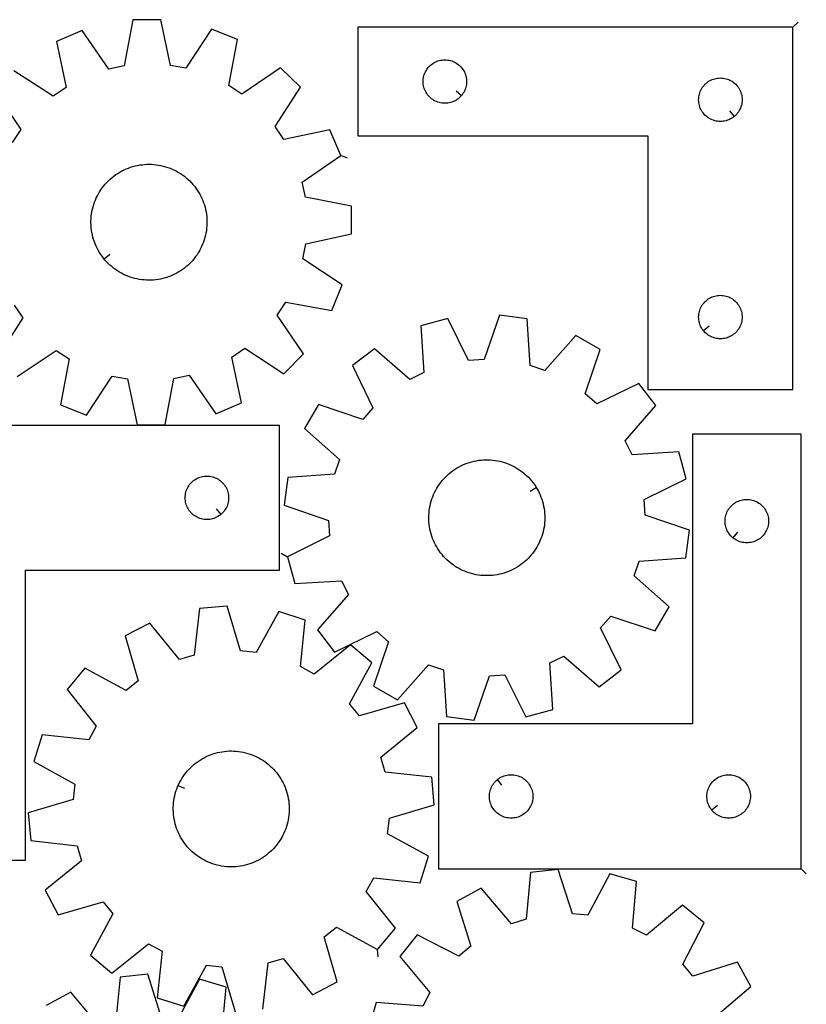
# Model space of a CAD drawing. Header units: millimetres. Extents: x 7 to 1243, y 7 to 1607.
# Tile 13 of 13: x 918 to 1243, y 1199 to 1607. Entities that reach past the tile are written whole.
import ezdxf

# ---------------------------------------------------------------- set-up
doc = ezdxf.new("R2010")
doc.units = ezdxf.units.MM
doc.layers.add('CUT', color=7, linetype='CONTINUOUS', true_color=0x000000)
doc.layers.add('LEADIN', color=1, linetype='CONTINUOUS', true_color=0xff0000)

msp = doc.modelspace()

# ---------------------------------------------------------------- linework, layer by layer
at = {"layer": 'CUT'}
for points in [[(916.829373, 1458.765448), (932.859455, 1469.650249), (938.24431, 1466.136558), (934.737391, 1447.080222), (945.443035, 1442.782007), (956.087466, 1458.972698), (962.407055, 1457.787165), (966.459628, 1438.839367), (977.995209, 1438.965206), (981.633472, 1457.996902), (987.925695, 1459.320015), (998.920793, 1443.365384), (1009.530123, 1447.89612), (1005.608325, 1466.871418), (1010.915248, 1470.501743), (1027.178966, 1459.969229), (1035.246872, 1468.215098), (1024.362071, 1484.24518), (1027.875763, 1489.630035), (1046.932099, 1486.123116), (1051.230314, 1496.82876), (1035.039622, 1507.473191), (1036.225155, 1513.79278), (1055.172954, 1517.845353), (1055.047115, 1529.380934), (1036.015418, 1533.019197), (1034.692306, 1539.31142), (1050.646937, 1550.306518), (1046.116201, 1560.915848), (1027.140903, 1556.99405), (1023.510577, 1562.300972), (1034.043092, 1578.564691), (1025.797223, 1586.632597), (1009.767141, 1575.747796), (1004.382286, 1579.261488), (1007.889205, 1598.317823), (997.183561, 1602.616039), (986.53913, 1586.425347), (980.219541, 1587.61088), (976.166968, 1606.558679), (964.631386, 1606.432839), (960.993123, 1587.401143), (954.700901, 1586.078031), (943.705803, 1602.032661), (933.096472, 1597.501925), (937.01827, 1578.526628), (931.711348, 1574.896302), (915.447629, 1585.428817)], [(907.379723, 1577.182948), (918.264524, 1561.152866), (914.750833, 1555.768011)], [(915.485693, 1488.403995), (919.116018, 1483.097073), (908.583504, 1466.833354)], [(1018.481718, 1196.805533), (1020.640527, 1216.061232), (1026.811888, 1217.865947), (1039.005361, 1202.80734), (1049.233437, 1208.143249), (1043.859079, 1226.759336), (1048.870039, 1230.788353), (1065.898018, 1221.542255), (1073.305564, 1230.386107), (1061.216237, 1245.528451), (1064.303922, 1251.168388), (1083.574053, 1249.142433), (1087.033337, 1260.147833), (1070.069531, 1269.511149), (1070.763869, 1275.903377), (1089.342448, 1281.405998), (1088.326826, 1292.897473), (1069.071127, 1295.056282), (1067.266412, 1301.227642), (1082.325018, 1313.421115), (1076.989109, 1323.649192), (1058.373022, 1318.274834), (1054.344006, 1323.285793), (1063.590104, 1340.313773), (1054.746251, 1347.721319), (1039.603907, 1335.631992), (1033.96397, 1338.719677), (1035.989926, 1357.989807), (1024.984526, 1361.449091), (1015.621209, 1344.485285), (1009.228981, 1345.179624), (1003.72636, 1363.758202), (992.234886, 1362.74258), (990.076077, 1343.486881), (983.904716, 1341.682166), (971.711243, 1356.740773), (961.483167, 1351.404864), (966.857525, 1332.788777), (961.846565, 1328.75976), (944.818586, 1338.005858), (937.41104, 1329.162006), (949.500367, 1314.019662), (946.412682, 1308.379725), (927.142552, 1310.40568), (923.683267, 1299.40028), (940.647073, 1290.036964), (939.952735, 1283.644735), (921.374156, 1278.142115), (922.389778, 1266.65064), (941.645478, 1264.491831), (943.450192, 1258.320471), (928.391586, 1246.126998), (933.727495, 1235.898921), (952.343582, 1241.273279), (956.372599, 1236.26232), (947.1265, 1219.23434), (955.970353, 1211.826794), (971.112697, 1223.916121), (976.752634, 1220.828436), (974.726679, 1201.558306), (985.732078, 1198.099022), (995.095395, 1215.062828), (1001.487623, 1214.368489), (1006.990244, 1195.789911)], [(1205.5911, 1193.67516), (1220.363742, 1206.213559), (1214.792765, 1216.315524), (1196.305921, 1210.51216), (1192.162118, 1215.428621), (1201.012022, 1232.665837), (1191.999256, 1239.866914), (1177.14049, 1227.430697), (1171.430668, 1230.387149), (1173.010516, 1249.698972), (1161.928073, 1252.902864), (1152.959498, 1235.727094), (1146.552924, 1236.273445), (1140.622199, 1254.719824), (1129.15728, 1253.438767), (1127.44428, 1234.1383), (1121.316298, 1232.191373), (1108.777899, 1246.964015), (1098.675934, 1241.393038), (1104.479298, 1222.906194), (1099.562837, 1218.762391), (1082.325621, 1227.612295), (1075.124544, 1218.599529), (1087.560761, 1203.740764), (1084.604309, 1198.030941), (1065.292486, 1199.610789), (1062.088594, 1188.528346)], [(976.626467, 1192.788831), (970.875151, 1211.291932), (959.398333, 1210.122269), (957.497991, 1190.839346)], [(1001.445877, 1186.66123), (1003.213184, 1205.9568), (992.162376, 1209.26816), (983.027434, 1192.180292)], [(951.351391, 1188.952019), (938.957037, 1203.845722), (928.801451, 1198.373106)]]:
    msp.add_lwpolyline(points, dxfattribs=at)
for points in [[(1237.733606, 1603.433157), (1057.733606, 1603.433157), (1057.733606, 1558.433157), (1177.733606, 1558.433157), (1177.733606, 1453.433157), (1237.733606, 1453.433157)], [(1100.686976, 1575.226675), (1100.500165, 1574.999045), (1100.097567, 1574.569196), (1099.667719, 1574.166599), (1099.212459, 1573.792977), (1098.733739, 1573.449931), (1098.233606, 1573.138929), (1097.714205, 1572.861303), (1097.177757, 1572.618241), (1096.626562, 1572.410786), (1096.062978, 1572.239825), (1095.489419, 1572.10609), (1094.908342, 1572.010153), (1094.322235, 1571.952427), (1093.733606, 1571.933157), (1093.144978, 1571.952427), (1092.558871, 1572.010153), (1091.977794, 1572.10609), (1091.404235, 1572.239825), (1090.840651, 1572.410786), (1090.289456, 1572.618241), (1089.753008, 1572.861303), (1089.233606, 1573.138929), (1088.733474, 1573.449931), (1088.254754, 1573.792977), (1087.799494, 1574.166599), (1087.369645, 1574.569196), (1086.967048, 1574.999045), (1086.593426, 1575.454304), (1086.25038, 1575.933025), (1085.939378, 1576.433157), (1085.661752, 1576.952559), (1085.418691, 1577.489006), (1085.211235, 1578.040202), (1085.040274, 1578.603786), (1084.906539, 1579.177344), (1084.810603, 1579.758421), (1084.752876, 1580.344529), (1084.733606, 1580.933157), (1084.752876, 1581.521785), (1084.810603, 1582.107893), (1084.906539, 1582.68897), (1085.040274, 1583.262529), (1085.211235, 1583.826112), (1085.418691, 1584.377308), (1085.661752, 1584.913755), (1085.939378, 1585.433157), (1086.25038, 1585.933289), (1086.593426, 1586.41201), (1086.967048, 1586.86727), (1087.369645, 1587.297118), (1087.799494, 1587.699715), (1088.254754, 1588.073337), (1088.733474, 1588.416384), (1089.233606, 1588.727386), (1089.753008, 1589.005012), (1090.289456, 1589.248073), (1090.840651, 1589.455528), (1091.404235, 1589.62649), (1091.977794, 1589.760225), (1092.558871, 1589.856161), (1093.144978, 1589.913888), (1093.733606, 1589.933157), (1094.322235, 1589.913888), (1094.908342, 1589.856161), (1095.489419, 1589.760225), (1096.062978, 1589.62649), (1096.626562, 1589.455528), (1097.177757, 1589.248073), (1097.714205, 1589.005012), (1098.233606, 1588.727386), (1098.733739, 1588.416384), (1099.212459, 1588.073337), (1099.667719, 1587.699715), (1100.097567, 1587.297118), (1100.500165, 1586.86727), (1100.873787, 1586.41201), (1101.216833, 1585.933289), (1101.527835, 1585.433157), (1101.805461, 1584.913755), (1102.048522, 1584.377308), (1102.255978, 1583.826112), (1102.426939, 1583.262529), (1102.560674, 1582.68897), (1102.65661, 1582.107893), (1102.714337, 1581.521785), (1102.733606, 1580.933157), (1102.714337, 1580.344529), (1102.65661, 1579.758421), (1102.560674, 1579.177344), (1102.426939, 1578.603786), (1102.255978, 1578.040202), (1102.048522, 1577.489006), (1101.805461, 1576.952559), (1101.527835, 1576.433157), (1101.216833, 1575.933025), (1100.873787, 1575.454304)], [(1213.440089, 1566.479788), (1213.212459, 1566.292977), (1212.733739, 1565.949931), (1212.233606, 1565.638929), (1211.714205, 1565.361303), (1211.177757, 1565.118241), (1210.626562, 1564.910786), (1210.062978, 1564.739825), (1209.489419, 1564.60609), (1208.908342, 1564.510153), (1208.322235, 1564.452427), (1207.733606, 1564.433157), (1207.144978, 1564.452427), (1206.558871, 1564.510153), (1205.977794, 1564.60609), (1205.404235, 1564.739825), (1204.840651, 1564.910786), (1204.289456, 1565.118241), (1203.753008, 1565.361303), (1203.233606, 1565.638929), (1202.733474, 1565.949931), (1202.254754, 1566.292977), (1201.799494, 1566.666599), (1201.369645, 1567.069196), (1200.967048, 1567.499045), (1200.593426, 1567.954304), (1200.25038, 1568.433025), (1199.939378, 1568.933157), (1199.661752, 1569.452559), (1199.418691, 1569.989006), (1199.211235, 1570.540202), (1199.040274, 1571.103786), (1198.906539, 1571.677344), (1198.810603, 1572.258421), (1198.752876, 1572.844529), (1198.733606, 1573.433157), (1198.752876, 1574.021785), (1198.810603, 1574.607893), (1198.906539, 1575.18897), (1199.040274, 1575.762529), (1199.211235, 1576.326112), (1199.418691, 1576.877308), (1199.661752, 1577.413755), (1199.939378, 1577.933157), (1200.25038, 1578.433289), (1200.593426, 1578.91201), (1200.967048, 1579.36727), (1201.369645, 1579.797118), (1201.799494, 1580.199715), (1202.254754, 1580.573337), (1202.733474, 1580.916384), (1203.233606, 1581.227386), (1203.753008, 1581.505012), (1204.289456, 1581.748073), (1204.840651, 1581.955528), (1205.404235, 1582.12649), (1205.977794, 1582.260225), (1206.558871, 1582.356161), (1207.144978, 1582.413888), (1207.733606, 1582.433157), (1208.322235, 1582.413888), (1208.908342, 1582.356161), (1209.489419, 1582.260225), (1210.062978, 1582.12649), (1210.626562, 1581.955528), (1211.177757, 1581.748073), (1211.714205, 1581.505012), (1212.233606, 1581.227386), (1212.733739, 1580.916384), (1213.212459, 1580.573337), (1213.667719, 1580.199715), (1214.097567, 1579.797118), (1214.500165, 1579.36727), (1214.873787, 1578.91201), (1215.216833, 1578.433289), (1215.527835, 1577.933157), (1215.805461, 1577.413755), (1216.048522, 1576.877308), (1216.255978, 1576.326112), (1216.426939, 1575.762529), (1216.560674, 1575.18897), (1216.65661, 1574.607893), (1216.714337, 1574.021785), (1216.733606, 1573.433157), (1216.714337, 1572.844529), (1216.65661, 1572.258421), (1216.560674, 1571.677344), (1216.426939, 1571.103786), (1216.255978, 1570.540202), (1216.048522, 1569.989006), (1215.805461, 1569.452559), (1215.527835, 1568.933157), (1215.216833, 1568.433025), (1214.873787, 1567.954304), (1214.500165, 1567.499045), (1214.097567, 1567.069196), (1213.667719, 1566.666599)], [(952.804866, 1507.428191), (952.493299, 1507.805815), (951.901488, 1508.58585), (951.341986, 1509.389375), (950.815725, 1510.215053), (950.323579, 1511.061509), (949.866369, 1511.927335), (949.444856, 1512.811089), (949.05974, 1513.711301), (948.711663, 1514.626471), (948.401204, 1515.555078), (948.12888, 1516.495575), (947.895144, 1517.446397), (947.700386, 1518.405962), (947.544928, 1519.372672), (947.429031, 1520.344918), (947.352887, 1521.321083), (947.316623, 1522.299541), (947.320299, 1523.278664), (947.363908, 1524.256822), (947.447379, 1525.232387), (947.570573, 1526.203736), (947.733284, 1527.169252), (947.935242, 1528.127327), (948.17611, 1529.076367), (948.455487, 1530.014793), (948.77291, 1530.941043), (949.127848, 1531.853575), (949.519712, 1532.750869), (949.947849, 1533.631434), (950.411547, 1534.493802), (950.910034, 1535.336539), (951.44248, 1536.158243), (952.007999, 1536.957544), (952.60565, 1537.733114), (953.234438, 1538.483661), (953.893316, 1539.207937), (954.581188, 1539.904734), (955.296909, 1540.572895), (956.039288, 1541.211306), (956.807089, 1541.818905), (957.599034, 1542.394681), (958.413805, 1542.937676), (959.250046, 1543.446986), (960.106365, 1543.921762), (960.981337, 1544.361215), (961.873506, 1544.764614), (962.781386, 1545.131287), (963.703467, 1545.460623), (964.638213, 1545.752076), (965.584069, 1546.005158), (966.539462, 1546.21945), (967.502799, 1546.394594), (968.472479, 1546.530299), (969.446887, 1546.62634), (970.424402, 1546.682556), (971.403396, 1546.698854), (972.38224, 1546.675206), (973.359306, 1546.611652), (974.332965, 1546.508298), (975.301599, 1546.365316), (976.263595, 1546.182944), (977.217351, 1545.961485), (978.16128, 1545.701308), (979.093812, 1545.402846), (980.013394, 1545.066596), (980.918496, 1544.693117), (981.80761, 1544.283031), (982.679258, 1543.837021), (983.531988, 1543.355828), (984.364382, 1542.840254), (985.175053, 1542.291158), (985.962653, 1541.709452), (986.72587, 1541.096105), (987.463435, 1540.452138), (988.174119, 1539.778622), (988.85674, 1539.076679), (989.510162, 1538.347478), (990.133297, 1537.592231), (990.725108, 1536.812195), (991.284609, 1536.00867), (991.810871, 1535.182992), (992.303016, 1534.336536), (992.760226, 1533.47071), (993.18174, 1532.586956), (993.566856, 1531.686745), (993.914933, 1530.771574), (994.225392, 1529.842967), (994.497716, 1528.90247), (994.731452, 1527.951648), (994.92621, 1526.992083), (995.081667, 1526.025373), (995.197565, 1525.053127), (995.273709, 1524.076963), (995.309973, 1523.098505), (995.306297, 1522.119382), (995.262687, 1521.141223), (995.179216, 1520.165658), (995.056023, 1519.194309), (994.893312, 1518.228794), (994.691354, 1517.270718), (994.450486, 1516.321678), (994.171108, 1515.383252), (993.853686, 1514.457003), (993.498748, 1513.544471), (993.106884, 1512.647176), (992.678746, 1511.766612), (992.215049, 1510.904243), (991.716562, 1510.061506), (991.184116, 1509.239803), (990.618597, 1508.440501), (990.020946, 1507.664931), (989.392158, 1506.914384), (988.73328, 1506.190109), (988.045407, 1505.493311), (987.329686, 1504.825151), (986.587307, 1504.18674), (985.819507, 1503.57914), (985.027562, 1503.003364), (984.21279, 1502.460369), (983.376549, 1501.95106), (982.52023, 1501.476283), (981.645258, 1501.03683), (980.75309, 1500.633431), (979.84521, 1500.266759), (978.923129, 1499.937422), (977.988383, 1499.64597), (977.042526, 1499.392887), (976.087134, 1499.178596), (975.123796, 1499.003451), (974.154116, 1498.867746), (973.179708, 1498.771705), (972.202194, 1498.71549), (971.223199, 1498.699192), (970.244355, 1498.72284), (969.26729, 1498.786393), (968.293631, 1498.889747), (967.324997, 1499.032729), (966.363001, 1499.215101), (965.409245, 1499.43656), (964.465315, 1499.696737), (963.532784, 1499.995199), (962.613202, 1500.33145), (961.7081, 1500.704929), (960.818986, 1501.115015), (959.947338, 1501.561025), (959.094608, 1502.042217), (958.262214, 1502.557791), (957.451543, 1503.106888), (956.663943, 1503.688594), (955.900726, 1504.301941), (955.163161, 1504.945908), (954.452477, 1505.619423), (953.769856, 1506.321366), (953.116434, 1507.050568)], [(1200.780237, 1477.726675), (1200.593426, 1477.954304), (1200.25038, 1478.433025), (1199.939378, 1478.933157), (1199.661752, 1479.452559), (1199.418691, 1479.989006), (1199.211235, 1480.540202), (1199.040274, 1481.103786), (1198.906539, 1481.677344), (1198.810603, 1482.258421), (1198.752876, 1482.844529), (1198.733606, 1483.433157), (1198.752876, 1484.021785), (1198.810603, 1484.607893), (1198.906539, 1485.18897), (1199.040274, 1485.762529), (1199.211235, 1486.326112), (1199.418691, 1486.877308), (1199.661752, 1487.413755), (1199.939378, 1487.933157), (1200.25038, 1488.433289), (1200.593426, 1488.91201), (1200.967048, 1489.36727), (1201.369645, 1489.797118), (1201.799494, 1490.199715), (1202.254754, 1490.573337), (1202.733474, 1490.916384), (1203.233606, 1491.227386), (1203.753008, 1491.505012), (1204.289456, 1491.748073), (1204.840651, 1491.955528), (1205.404235, 1492.12649), (1205.977794, 1492.260225), (1206.558871, 1492.356161), (1207.144978, 1492.413888), (1207.733606, 1492.433157), (1208.322235, 1492.413888), (1208.908342, 1492.356161), (1209.489419, 1492.260225), (1210.062978, 1492.12649), (1210.626562, 1491.955528), (1211.177757, 1491.748073), (1211.714205, 1491.505012), (1212.233606, 1491.227386), (1212.733739, 1490.916384), (1213.212459, 1490.573337), (1213.667719, 1490.199715), (1214.097567, 1489.797118), (1214.500165, 1489.36727), (1214.873787, 1488.91201), (1215.216833, 1488.433289), (1215.527835, 1487.933157), (1215.805461, 1487.413755), (1216.048522, 1486.877308), (1216.255978, 1486.326112), (1216.426939, 1485.762529), (1216.560674, 1485.18897), (1216.65661, 1484.607893), (1216.714337, 1484.021785), (1216.733606, 1483.433157), (1216.714337, 1482.844529), (1216.65661, 1482.258421), (1216.560674, 1481.677344), (1216.426939, 1481.103786), (1216.255978, 1480.540202), (1216.048522, 1479.989006), (1215.805461, 1479.452559), (1215.527835, 1478.933157), (1215.216833, 1478.433025), (1214.873787, 1477.954304), (1214.500165, 1477.499045), (1214.097567, 1477.069196), (1213.667719, 1476.666599), (1213.212459, 1476.292977), (1212.733739, 1475.949931), (1212.233606, 1475.638929), (1211.714205, 1475.361303), (1211.177757, 1475.118241), (1210.626562, 1474.910786), (1210.062978, 1474.739825), (1209.489419, 1474.60609), (1208.908342, 1474.510153), (1208.322235, 1474.452427), (1207.733606, 1474.433157), (1207.144978, 1474.452427), (1206.558871, 1474.510153), (1205.977794, 1474.60609), (1205.404235, 1474.739825), (1204.840651, 1474.910786), (1204.289456, 1475.118241), (1203.753008, 1475.361303), (1203.233606, 1475.638929), (1202.733474, 1475.949931), (1202.254754, 1476.292977), (1201.799494, 1476.666599), (1201.369645, 1477.069196), (1200.967048, 1477.499045)], [(1028.657546, 1384.206142), (1031.646708, 1373.063863), (1050.985451, 1374.270278), (1053.831028, 1368.504398), (1041.110034, 1353.888695), (1048.135625, 1344.738475), (1065.540619, 1353.253673), (1070.376096, 1349.015649), (1064.216618, 1330.644388), (1074.209056, 1324.879263), (1087.030547, 1339.406884), (1093.119767, 1337.341917), (1094.459529, 1318.011955), (1105.897555, 1316.509614), (1112.183589, 1334.837958), (1118.599524, 1335.260422), (1127.234559, 1317.914569), (1138.376838, 1320.903731), (1137.170422, 1340.242474), (1142.936303, 1343.088051), (1157.552005, 1330.367058), (1166.702226, 1337.392648), (1158.187027, 1354.797642), (1162.425051, 1359.633119), (1180.796313, 1353.473641), (1186.561437, 1363.466079), (1172.033817, 1376.287571), (1174.098783, 1382.376791), (1193.428746, 1383.716552), (1194.931086, 1395.154578), (1176.602742, 1401.440613), (1176.180279, 1407.856547), (1193.526131, 1416.491582), (1190.53697, 1427.633861), (1171.198227, 1426.427445), (1168.35265, 1432.193326), (1181.073643, 1446.809028), (1174.048052, 1455.959249), (1156.643059, 1447.44405), (1151.807581, 1451.682074), (1157.967059, 1470.053336), (1147.974622, 1475.81846), (1135.15313, 1461.29084), (1129.06391, 1463.355806), (1127.724148, 1482.685769), (1116.286122, 1484.188109), (1110.000088, 1465.859765), (1103.584154, 1465.437302), (1094.949119, 1482.783154), (1083.80684, 1479.793993), (1085.013255, 1460.45525), (1079.247374, 1457.609673), (1064.631672, 1470.330666), (1055.481451, 1463.305075), (1063.99665, 1445.900082), (1059.758626, 1441.064604), (1041.387365, 1447.224083), (1035.62224, 1437.231645), (1050.149861, 1424.410153), (1048.084894, 1418.320933), (1028.754932, 1416.981171), (1027.252591, 1405.543145), (1045.580935, 1399.257111), (1046.003398, 1392.841177)], [(875.28263, 1438.594366), (875.28263, 1258.594366), (920.28263, 1258.594366), (920.28263, 1378.594366), (1025.28263, 1378.594366), (1025.28263, 1438.594366)], [(1241.160069, 1254.947261), (1241.160069, 1434.947261), (1196.160069, 1434.947261), (1196.160069, 1314.947261), (1091.160069, 1314.947261), (1091.160069, 1254.947261)], [(1131.568994, 1412.856717), (1131.824189, 1412.438926), (1132.300072, 1411.583221), (1132.740656, 1410.708818), (1133.145208, 1409.817172), (1133.513054, 1408.909767), (1133.843583, 1407.988113), (1134.136243, 1407.053744), (1134.390548, 1406.108215), (1134.606075, 1405.153101), (1134.782464, 1404.189991), (1134.919423, 1403.220487), (1135.016723, 1402.246204), (1135.074203, 1401.268762), (1135.091766, 1400.28979), (1135.069384, 1399.310916), (1135.007093, 1398.33377), (1134.904998, 1397.359977), (1134.763269, 1396.39116), (1134.58214, 1395.428929), (1134.361914, 1394.474887), (1134.102958, 1393.530622), (1133.805702, 1392.597705), (1133.47064, 1391.677689), (1133.098332, 1390.772106), (1132.689396, 1389.882462), (1132.244513, 1389.010238), (1131.764423, 1388.156887), (1131.249926, 1387.323827), (1130.701877, 1386.512447), (1130.12119, 1385.724096), (1129.50883, 1384.960086), (1128.865817, 1384.22169), (1128.193221, 1383.510135), (1127.492162, 1382.826607), (1126.763805, 1382.172243), (1126.009365, 1381.548133), (1125.230095, 1380.955314), (1124.427294, 1380.394774), (1123.602297, 1379.867445), (1122.756478, 1379.374206), (1121.891244, 1378.915877), (1121.008035, 1378.493221), (1120.108322, 1378.106941), (1119.193602, 1377.757682), (1118.265398, 1377.446023), (1117.325253, 1377.172483), (1116.374734, 1376.937518), (1115.415422, 1376.741519), (1114.448914, 1376.584812), (1113.476818, 1376.467659), (1112.500753, 1376.390253), (1111.522343, 1376.352723), (1110.543216, 1376.355133), (1109.565002, 1376.397478), (1108.58933, 1376.479688), (1107.617823, 1376.601626), (1106.652097, 1376.763089), (1105.693762, 1376.963808), (1104.744411, 1377.203449), (1103.805624, 1377.481613), (1102.878965, 1377.797837), (1101.965976, 1378.151596), (1101.068175, 1378.542299), (1100.187058, 1378.969298), (1099.324091, 1379.431881), (1098.48071, 1379.929278), (1097.658319, 1380.460661), (1096.858287, 1381.025146), (1096.081945, 1381.621794), (1095.330585, 1382.249611), (1094.605459, 1382.907552), (1093.907773, 1383.594523), (1093.238687, 1384.30938), (1092.599317, 1385.050933), (1091.990726, 1385.817947), (1091.413926, 1386.609147), (1090.869879, 1387.423216), (1090.359488, 1388.258798), (1089.883605, 1389.114502), (1089.443021, 1389.988905), (1089.038469, 1390.880552), (1088.670623, 1391.787957), (1088.340095, 1392.709611), (1088.047435, 1393.64398), (1087.79313, 1394.589508), (1087.577603, 1395.544623), (1087.401213, 1396.507733), (1087.264254, 1397.477237), (1087.166954, 1398.45152), (1087.109475, 1399.428961), (1087.091911, 1400.407934), (1087.114294, 1401.386808), (1087.176584, 1402.363954), (1087.278679, 1403.337746), (1087.420409, 1404.306564), (1087.601537, 1405.268795), (1087.821763, 1406.222836), (1088.08072, 1407.167102), (1088.377976, 1408.100019), (1088.713037, 1409.020034), (1089.085345, 1409.925618), (1089.494282, 1410.815262), (1089.939165, 1411.687486), (1090.419254, 1412.540837), (1090.933752, 1413.373896), (1091.4818, 1414.185277), (1092.062487, 1414.973628), (1092.674847, 1415.737638), (1093.31786, 1416.476034), (1093.990456, 1417.187588), (1094.691516, 1417.871117), (1095.419872, 1418.52548), (1096.174313, 1419.149591), (1096.953582, 1419.74241), (1097.756384, 1420.30295), (1098.581381, 1420.830279), (1099.4272, 1421.323518), (1100.292434, 1421.781847), (1101.175642, 1422.204503), (1102.075355, 1422.590782), (1102.990075, 1422.940042), (1103.91828, 1423.251701), (1104.858424, 1423.525241), (1105.808943, 1423.760206), (1106.768255, 1423.956204), (1107.734763, 1424.112911), (1108.706859, 1424.230065), (1109.682924, 1424.307471), (1110.661335, 1424.345), (1111.640462, 1424.342591), (1112.618675, 1424.300245), (1113.594348, 1424.218035), (1114.565855, 1424.096098), (1115.53158, 1423.934635), (1116.489916, 1423.733916), (1117.439267, 1423.494275), (1118.378053, 1423.216111), (1119.304712, 1422.899886), (1120.217702, 1422.546128), (1121.115502, 1422.155424), (1121.996619, 1421.728426), (1122.859587, 1421.265843), (1123.702968, 1420.768446), (1124.525359, 1420.237063), (1125.325391, 1419.672578), (1126.101733, 1419.07593), (1126.853092, 1418.448113), (1127.578218, 1417.790172), (1128.275905, 1417.103201), (1128.94499, 1416.388344), (1129.58436, 1415.646791), (1130.192952, 1414.879776), (1130.769751, 1414.088576), (1131.313799, 1413.274508)], [(1000.989112, 1401.640997), (1000.761483, 1401.454186), (1000.282762, 1401.11114), (999.78263, 1400.800138), (999.263228, 1400.522512), (998.726781, 1400.279451), (998.175585, 1400.071995), (997.612001, 1399.901034), (997.038443, 1399.767299), (996.457366, 1399.671363), (995.871258, 1399.613636), (995.28263, 1399.594366), (994.694002, 1399.613636), (994.107894, 1399.671363), (993.526817, 1399.767299), (992.953258, 1399.901034), (992.389675, 1400.071995), (991.838479, 1400.279451), (991.302032, 1400.522512), (990.78263, 1400.800138), (990.282498, 1401.11114), (989.803777, 1401.454186), (989.348517, 1401.827808), (988.918669, 1402.230405), (988.516072, 1402.660254), (988.14245, 1403.115513), (987.799403, 1403.594234), (987.488401, 1404.094366), (987.210775, 1404.613768), (986.967714, 1405.150215), (986.760259, 1405.701411), (986.589297, 1406.264995), (986.455562, 1406.838553), (986.359626, 1407.419631), (986.301899, 1408.005738), (986.28263, 1408.594366), (986.301899, 1409.182994), (986.359626, 1409.769102), (986.455562, 1410.350179), (986.589297, 1410.923738), (986.760259, 1411.487322), (986.967714, 1412.038517), (987.210775, 1412.574965), (987.488401, 1413.094366), (987.799403, 1413.594498), (988.14245, 1414.073219), (988.516072, 1414.528479), (988.918669, 1414.958327), (989.348517, 1415.360925), (989.803777, 1415.734546), (990.282498, 1416.077593), (990.78263, 1416.388595), (991.302032, 1416.666221), (991.838479, 1416.909282), (992.389675, 1417.116737), (992.953258, 1417.287699), (993.526817, 1417.421434), (994.107894, 1417.51737), (994.694002, 1417.575097), (995.28263, 1417.594366), (995.871258, 1417.575097), (996.457366, 1417.51737), (997.038443, 1417.421434), (997.612001, 1417.287699), (998.175585, 1417.116737), (998.726781, 1416.909282), (999.263228, 1416.666221), (999.78263, 1416.388595), (1000.282762, 1416.077593), (1000.761483, 1415.734546), (1001.216742, 1415.360925), (1001.646591, 1414.958327), (1002.049188, 1414.528479), (1002.42281, 1414.073219), (1002.765856, 1413.594498), (1003.076858, 1413.094366), (1003.354484, 1412.574965), (1003.597546, 1412.038517), (1003.805001, 1411.487322), (1003.975962, 1410.923738), (1004.109697, 1410.350179), (1004.205634, 1409.769102), (1004.26336, 1409.182994), (1004.28263, 1408.594366), (1004.26336, 1408.005738), (1004.205634, 1407.419631), (1004.109697, 1406.838553), (1003.975962, 1406.264995), (1003.805001, 1405.701411), (1003.597546, 1405.150215), (1003.354484, 1404.613768), (1003.076858, 1404.094366), (1002.765856, 1403.594234), (1002.42281, 1403.115513), (1002.049188, 1402.660254), (1001.646591, 1402.230405), (1001.216742, 1401.827808)], [(1212.953587, 1391.993892), (1212.725957, 1392.180703), (1212.296108, 1392.5833), (1211.893511, 1393.013149), (1211.519889, 1393.468408), (1211.176843, 1393.947129), (1210.865841, 1394.447261), (1210.588214, 1394.966663), (1210.345153, 1395.50311), (1210.137698, 1396.054306), (1209.966737, 1396.61789), (1209.833002, 1397.191448), (1209.737065, 1397.772525), (1209.679339, 1398.358633), (1209.660069, 1398.947261), (1209.679339, 1399.535889), (1209.737065, 1400.121997), (1209.833002, 1400.703074), (1209.966737, 1401.276633), (1210.137698, 1401.840216), (1210.345153, 1402.391412), (1210.588214, 1402.927859), (1210.865841, 1403.447261), (1211.176843, 1403.947393), (1211.519889, 1404.426114), (1211.893511, 1404.881374), (1212.296108, 1405.311222), (1212.725957, 1405.713819), (1213.181216, 1406.087441), (1213.659937, 1406.430488), (1214.160069, 1406.74149), (1214.679471, 1407.019116), (1215.215918, 1407.262177), (1215.767114, 1407.469632), (1216.330698, 1407.640594), (1216.904256, 1407.774329), (1217.485333, 1407.870265), (1218.071441, 1407.927991), (1218.660069, 1407.947261), (1219.248697, 1407.927991), (1219.834805, 1407.870265), (1220.415882, 1407.774329), (1220.989441, 1407.640594), (1221.553024, 1407.469632), (1222.10422, 1407.262177), (1222.640667, 1407.019116), (1223.160069, 1406.74149), (1223.660201, 1406.430488), (1224.138922, 1406.087441), (1224.594181, 1405.713819), (1225.02403, 1405.311222), (1225.426627, 1404.881374), (1225.800249, 1404.426114), (1226.143296, 1403.947393), (1226.454298, 1403.447261), (1226.731924, 1402.927859), (1226.974985, 1402.391412), (1227.18244, 1401.840216), (1227.353402, 1401.276633), (1227.487137, 1400.703074), (1227.583073, 1400.121997), (1227.640799, 1399.535889), (1227.660069, 1398.947261), (1227.640799, 1398.358633), (1227.583073, 1397.772525), (1227.487137, 1397.191448), (1227.353402, 1396.61789), (1227.18244, 1396.054306), (1226.974985, 1395.50311), (1226.731924, 1394.966663), (1226.454298, 1394.447261), (1226.143296, 1393.947129), (1225.800249, 1393.468408), (1225.426627, 1393.013149), (1225.02403, 1392.5833), (1224.594181, 1392.180703), (1224.138922, 1391.807081), (1223.660201, 1391.464035), (1223.160069, 1391.153033), (1222.640667, 1390.875407), (1222.10422, 1390.632345), (1221.553024, 1390.42489), (1220.989441, 1390.253929), (1220.415882, 1390.120194), (1219.834805, 1390.024257), (1219.248697, 1389.966531), (1218.660069, 1389.947261), (1218.071441, 1389.966531), (1217.485333, 1390.024257), (1216.904256, 1390.120194), (1216.330698, 1390.253929), (1215.767114, 1390.42489), (1215.215918, 1390.632345), (1214.679471, 1390.875407), (1214.160069, 1391.153033), (1213.659937, 1391.464035), (1213.181216, 1391.807081)], [(983.361653, 1289.360909), (983.557251, 1289.809702), (983.984734, 1290.690584), (984.447791, 1291.553297), (984.945651, 1292.396405), (985.477486, 1293.218503), (986.042411, 1294.018225), (986.639485, 1294.794239), (987.267715, 1295.545253), (987.926055, 1296.270018), (988.613409, 1296.967327), (989.328633, 1297.636019), (990.070537, 1298.274982), (990.837886, 1298.883152), (991.629403, 1299.459516), (992.44377, 1300.003117), (993.279633, 1300.513047), (994.135599, 1300.98846), (995.010244, 1301.428564), (995.902112, 1301.832626), (996.809719, 1302.199973), (997.731555, 1302.529995), (998.666085, 1302.822142), (999.611753, 1303.075927), (1000.566985, 1303.290929), (1001.530193, 1303.466789), (1002.499771, 1303.603215), (1003.474108, 1303.69998), (1004.451581, 1303.756922), (1005.430562, 1303.773948), (1006.409424, 1303.751028), (1007.386536, 1303.6882), (1008.360272, 1303.58557), (1009.329012, 1303.443308), (1010.291143, 1303.261651), (1011.245063, 1303.040901), (1012.189186, 1302.781425), (1013.121939, 1302.483657), (1014.041771, 1302.14809), (1014.94715, 1301.775284), (1015.836569, 1301.365859), (1016.708548, 1300.920496), (1017.561636, 1300.439938), (1018.394412, 1299.924983), (1019.205491, 1299.376489), (1019.993523, 1298.795368), (1020.757196, 1298.182589), (1021.495239, 1297.53917), (1022.206424, 1296.866183), (1022.889566, 1296.164748), (1023.54353, 1295.436032), (1024.167226, 1294.681249), (1024.759617, 1293.901653), (1025.319716, 1293.098544), (1025.846591, 1292.273258), (1026.339365, 1291.427168), (1026.797219, 1290.561682), (1027.219389, 1289.678241), (1027.605174, 1288.778316), (1027.953931, 1287.863405), (1028.26508, 1286.935029), (1028.538103, 1285.994734), (1028.772545, 1285.044086), (1028.968017, 1284.084667), (1029.124193, 1283.118072), (1029.240812, 1282.145912), (1029.317682, 1281.169805), (1029.354674, 1280.191374), (1029.351726, 1279.212249), (1029.308843, 1278.234058), (1029.226097, 1277.258431), (1029.103625, 1276.286991), (1028.941632, 1275.321355), (1028.740387, 1274.36313), (1028.500224, 1273.413911), (1028.221544, 1272.475277), (1027.90481, 1271.548792), (1027.55055, 1270.635997), (1027.159353, 1269.738411), (1026.73187, 1268.857529), (1026.268814, 1267.994816), (1025.770953, 1267.151708), (1025.239118, 1266.32961), (1024.674193, 1265.529888), (1024.077119, 1264.753874), (1023.448889, 1264.002859), (1022.79055, 1263.278095), (1022.103195, 1262.580786), (1021.387971, 1261.912094), (1020.646067, 1261.273131), (1019.878718, 1260.664961), (1019.087201, 1260.088597), (1018.272834, 1259.544996), (1017.436972, 1259.035066), (1016.581006, 1258.559653), (1015.70636, 1258.119549), (1014.814492, 1257.715487), (1013.906885, 1257.34814), (1012.985049, 1257.018118), (1012.05052, 1256.725971), (1011.104852, 1256.472186), (1010.149619, 1256.257184), (1009.186412, 1256.081324), (1008.216833, 1255.944898), (1007.242496, 1255.848133), (1006.265024, 1255.791191), (1005.286042, 1255.774165), (1004.30718, 1255.797085), (1003.330068, 1255.859913), (1002.356332, 1255.962543), (1001.387593, 1256.104805), (1000.425462, 1256.286462), (999.471541, 1256.507212), (998.527418, 1256.766688), (997.594665, 1257.064456), (996.674833, 1257.400023), (995.769455, 1257.772829), (994.880035, 1258.182254), (994.008056, 1258.627617), (993.154969, 1259.108175), (992.322192, 1259.62313), (991.511113, 1260.171624), (990.723081, 1260.752745), (989.959408, 1261.365524), (989.221365, 1262.008943), (988.51018, 1262.68193), (987.827038, 1263.383365), (987.173074, 1264.112081), (986.549378, 1264.866864), (985.956988, 1265.64646), (985.396889, 1266.449569), (984.870014, 1267.274855), (984.377239, 1268.120945), (983.919386, 1268.986431), (983.497215, 1269.869872), (983.11143, 1270.769797), (982.762673, 1271.684708), (982.451524, 1272.613084), (982.178501, 1273.553379), (981.944059, 1274.504027), (981.748587, 1275.463446), (981.592411, 1276.430041), (981.475792, 1277.4022), (981.398922, 1278.378308), (981.361931, 1279.356739), (981.364879, 1280.335864), (981.407761, 1281.314055), (981.490507, 1282.289682), (981.612979, 1283.261122), (981.774972, 1284.226758), (981.976218, 1285.184983), (982.21638, 1286.134202), (982.49506, 1287.072836), (982.811794, 1287.999321), (983.166054, 1288.912116)], [(1115.453587, 1291.90063), (1115.681216, 1292.087441), (1116.159937, 1292.430488), (1116.660069, 1292.74149), (1117.179471, 1293.019116), (1117.715918, 1293.262177), (1118.267114, 1293.469632), (1118.830698, 1293.640594), (1119.404256, 1293.774329), (1119.985333, 1293.870265), (1120.571441, 1293.927991), (1121.160069, 1293.947261), (1121.748697, 1293.927991), (1122.334805, 1293.870265), (1122.915882, 1293.774329), (1123.489441, 1293.640594), (1124.053024, 1293.469632), (1124.60422, 1293.262177), (1125.140667, 1293.019116), (1125.660069, 1292.74149), (1126.160201, 1292.430488), (1126.638922, 1292.087441), (1127.094181, 1291.713819), (1127.52403, 1291.311222), (1127.926627, 1290.881374), (1128.300249, 1290.426114), (1128.643296, 1289.947393), (1128.954298, 1289.447261), (1129.231924, 1288.927859), (1129.474985, 1288.391412), (1129.68244, 1287.840216), (1129.853402, 1287.276633), (1129.987137, 1286.703074), (1130.083073, 1286.121997), (1130.140799, 1285.535889), (1130.160069, 1284.947261), (1130.140799, 1284.358633), (1130.083073, 1283.772525), (1129.987137, 1283.191448), (1129.853402, 1282.61789), (1129.68244, 1282.054306), (1129.474985, 1281.50311), (1129.231924, 1280.966663), (1128.954298, 1280.447261), (1128.643296, 1279.947129), (1128.300249, 1279.468408), (1127.926627, 1279.013149), (1127.52403, 1278.5833), (1127.094181, 1278.180703), (1126.638922, 1277.807081), (1126.160201, 1277.464035), (1125.660069, 1277.153033), (1125.140667, 1276.875407), (1124.60422, 1276.632345), (1124.053024, 1276.42489), (1123.489441, 1276.253929), (1122.915882, 1276.120194), (1122.334805, 1276.024257), (1121.748697, 1275.966531), (1121.160069, 1275.947261), (1120.571441, 1275.966531), (1119.985333, 1276.024257), (1119.404256, 1276.120194), (1118.830698, 1276.253929), (1118.267114, 1276.42489), (1117.715918, 1276.632345), (1117.179471, 1276.875407), (1116.660069, 1277.153033), (1116.159937, 1277.464035), (1115.681216, 1277.807081), (1115.225957, 1278.180703), (1114.796108, 1278.5833), (1114.393511, 1279.013149), (1114.019889, 1279.468408), (1113.676843, 1279.947129), (1113.365841, 1280.447261), (1113.088214, 1280.966663), (1112.845153, 1281.50311), (1112.637698, 1282.054306), (1112.466737, 1282.61789), (1112.333002, 1283.191448), (1112.237065, 1283.772525), (1112.179339, 1284.358633), (1112.160069, 1284.947261), (1112.179339, 1285.535889), (1112.237065, 1286.121997), (1112.333002, 1286.703074), (1112.466737, 1287.276633), (1112.637698, 1287.840216), (1112.845153, 1288.391412), (1113.088214, 1288.927859), (1113.365841, 1289.447261), (1113.676843, 1289.947393), (1114.019889, 1290.426114), (1114.393511, 1290.881374), (1114.796108, 1291.311222), (1115.225957, 1291.713819)], [(1204.2067, 1279.240779), (1204.019889, 1279.468408), (1203.676843, 1279.947129), (1203.365841, 1280.447261), (1203.088214, 1280.966663), (1202.845153, 1281.50311), (1202.637698, 1282.054306), (1202.466737, 1282.61789), (1202.333002, 1283.191448), (1202.237065, 1283.772525), (1202.179339, 1284.358633), (1202.160069, 1284.947261), (1202.179339, 1285.535889), (1202.237065, 1286.121997), (1202.333002, 1286.703074), (1202.466737, 1287.276633), (1202.637698, 1287.840216), (1202.845153, 1288.391412), (1203.088214, 1288.927859), (1203.365841, 1289.447261), (1203.676843, 1289.947393), (1204.019889, 1290.426114), (1204.393511, 1290.881374), (1204.796108, 1291.311222), (1205.225957, 1291.713819), (1205.681216, 1292.087441), (1206.159937, 1292.430488), (1206.660069, 1292.74149), (1207.179471, 1293.019116), (1207.715918, 1293.262177), (1208.267114, 1293.469632), (1208.830698, 1293.640594), (1209.404256, 1293.774329), (1209.985333, 1293.870265), (1210.571441, 1293.927991), (1211.160069, 1293.947261), (1211.748697, 1293.927991), (1212.334805, 1293.870265), (1212.915882, 1293.774329), (1213.489441, 1293.640594), (1214.053024, 1293.469632), (1214.60422, 1293.262177), (1215.140667, 1293.019116), (1215.660069, 1292.74149), (1216.160201, 1292.430488), (1216.638922, 1292.087441), (1217.094181, 1291.713819), (1217.52403, 1291.311222), (1217.926627, 1290.881374), (1218.300249, 1290.426114), (1218.643296, 1289.947393), (1218.954298, 1289.447261), (1219.231924, 1288.927859), (1219.474985, 1288.391412), (1219.68244, 1287.840216), (1219.853402, 1287.276633), (1219.987137, 1286.703074), (1220.083073, 1286.121997), (1220.140799, 1285.535889), (1220.160069, 1284.947261), (1220.140799, 1284.358633), (1220.083073, 1283.772525), (1219.987137, 1283.191448), (1219.853402, 1282.61789), (1219.68244, 1282.054306), (1219.474985, 1281.50311), (1219.231924, 1280.966663), (1218.954298, 1280.447261), (1218.643296, 1279.947129), (1218.300249, 1279.468408), (1217.926627, 1279.013149), (1217.52403, 1278.5833), (1217.094181, 1278.180703), (1216.638922, 1277.807081), (1216.160201, 1277.464035), (1215.660069, 1277.153033), (1215.140667, 1276.875407), (1214.60422, 1276.632345), (1214.053024, 1276.42489), (1213.489441, 1276.253929), (1212.915882, 1276.120194), (1212.334805, 1276.024257), (1211.748697, 1275.966531), (1211.160069, 1275.947261), (1210.571441, 1275.966531), (1209.985333, 1276.024257), (1209.404256, 1276.120194), (1208.830698, 1276.253929), (1208.267114, 1276.42489), (1207.715918, 1276.632345), (1207.179471, 1276.875407), (1206.660069, 1277.153033), (1206.159937, 1277.464035), (1205.681216, 1277.807081), (1205.225957, 1278.180703), (1204.796108, 1278.5833), (1204.393511, 1279.013149)]]:
    msp.add_lwpolyline(points, close=True, dxfattribs=at)
at = {"layer": 'LEADIN'}
for p, q in [((1239.854927, 1605.554478), (1237.733606, 1603.433157)), ((1098.367944, 1577.129854), (1100.686976, 1575.226675)), ((1211.536909, 1568.798819), (1213.440089, 1566.479788)), ((1053.430933, 1549.188769), (1050.646937, 1550.306518)), ((955.118902, 1509.337442), (952.804866, 1507.428191)), ((1203.099269, 1479.629854), (1200.780237, 1477.726675)), ((1129.008817, 1411.29291), (1131.568994, 1412.856717)), ((999.085933, 1403.960029), (1000.989112, 1401.640997)), ((1214.856766, 1394.312923), (1212.953587, 1391.993892)), ((1026.059018, 1385.70536), (1028.657546, 1384.206142)), ((986.111806, 1288.162303), (983.361653, 1289.360909)), ((1117.356766, 1289.581599), (1115.453587, 1291.90063)), ((1206.525731, 1281.143958), (1204.2067, 1279.240779)), ((1243.281389, 1252.825941), (1241.160069, 1254.947261)), ((1066.16213, 1218.553903), (1065.898018, 1221.542255))]:
    msp.add_line(p, q, dxfattribs=at)

doc.saveas('drawing.dxf')
